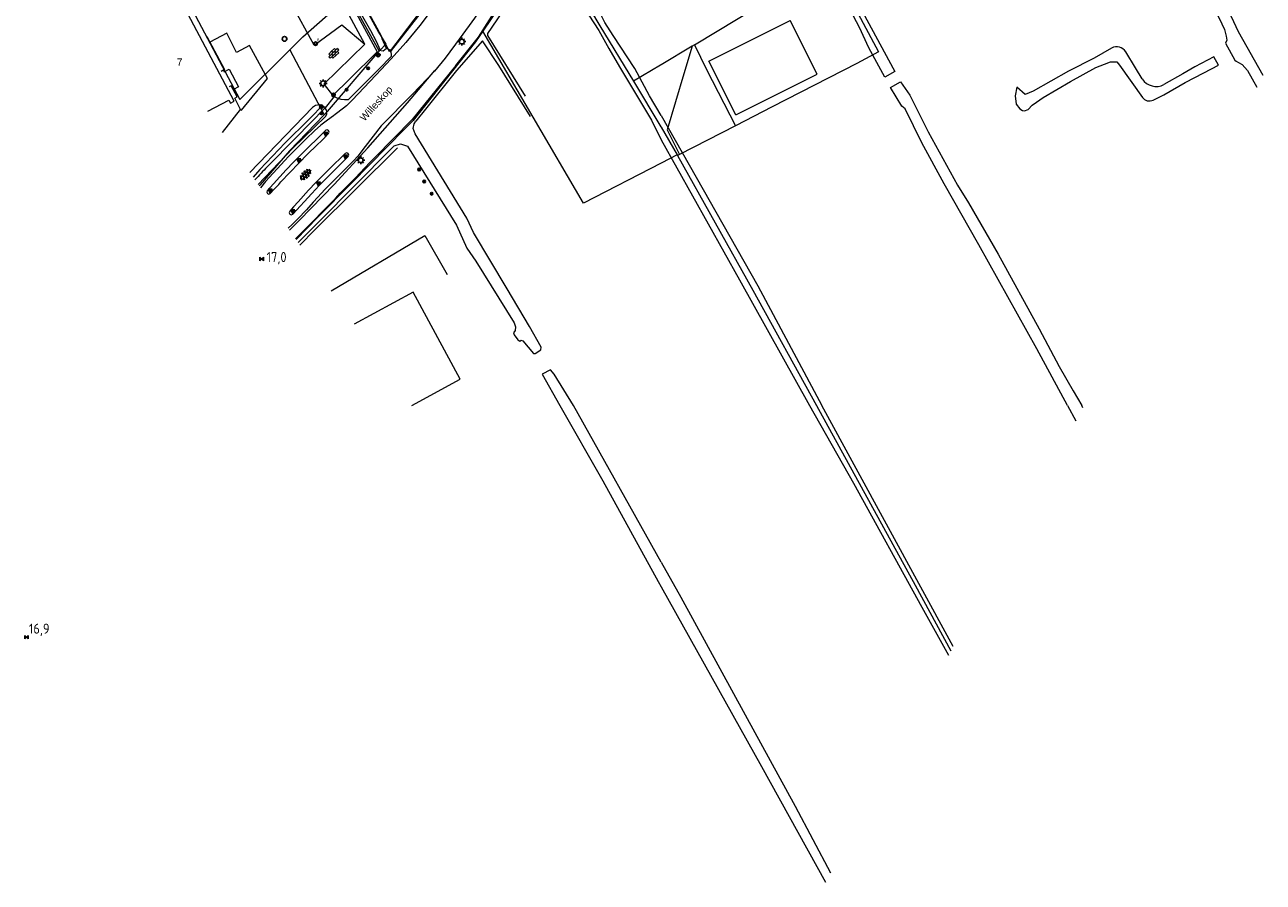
# Model space of a CAD drawing. Header units: metres. Extents: x 117922 to 130630, y 447724 to 454087.
# Tile 2 of 61: x 123841 to 124151, y 449381 to 449595. Entities that reach past the tile are written whole.
import ezdxf

# ---------------------------------------------------------------- set-up
doc = ezdxf.new("R2010")
doc.units = ezdxf.units.M
doc.layers.get('0').update_dxf_attribs({"color": 8})
for name, color, linetype, lineweight in [('B01', 8, 'Continuous', 0), ('B02', 8, 'Continuous', 0), ('G01', 8, 'Continuous', 0), ('G03', 8, 'Continuous', 0), ('T00', 8, 'Continuous', 0), ('T09', 8, 'Continuous', 0), ('T20', 8, 'Continuous', 0), ('V00', 8, 'Continuous', 0), ('W00', 8, 'Continuous', 0), ('Z02', 7, 'Continuous', 0), ('Z06', 7, 'Continuous', 0)]:
    doc.layers.add(name, color=color, linetype=linetype, lineweight=lineweight)
for name, color, linetype in [('SYM-GV1', 8, 'Continuous'), ('SYM-OV4', 8, 'Continuous'), ('TOPOT21', 8, 'Continuous'), ('TOPOT26', 8, 'Continuous'), ('TOPOT28', 8, 'Continuous'), ('TOPOT30', 1, 'Continuous'), ('TOPOT31', 8, 'Continuous'), ('TOPOT36', 8, 'Continuous'), ('TOPOT52', 8, 'Continuous'), ('TOPOT63', 8, 'Continuous'), ('TOPOT85', 8, 'Continuous')]:
    doc.layers.add(name, color=color, linetype=linetype)
doc.styles.add('ISO', font='ISO')
doc.styles.add('Z02', font='arial.ttf', dxfattribs={"height": 1.8})
doc.styles.add('Z06', font='arial.ttf', dxfattribs={"height": 1.8})

# ---------------------------------------------------------------- blocks, each defined once
blk = doc.blocks.new('paal')
at = {"color": 0}
for radius in [0.45, 0.2]:
    blk.add_circle((0, 0), radius, dxfattribs=at)
blk = doc.blocks.new('lichtmast')
at = {"color": 0}
for p, q in [((-0.6, 0), (-1, 0)), ((-0.71, 0.71), (-0.42, 0.42)), ((0, 0.6), (0, 1)), ((0.42, 0.42), (0.71, 0.71)), ((0.6, 0), (1, 0)), ((-0.42, -0.42), (-0.71, -0.71)), ((0, -0.6), (0, -1)), ((0.42, -0.42), (0.71, -0.71))]:
    blk.add_line(p, q, dxfattribs=at)
blk.add_circle((0, 0), 0.6, dxfattribs=at)
blk = doc.blocks.new('boom')
at = {"color": 0}
for radius in [0.315, 0.225, 0.135]:
    blk.add_circle((0, 0), radius, dxfattribs=at)
blk = doc.blocks.new('verkeersbord')
at = {"color": 0}
for p, q in [((0.5, 0.32), (-0.5, 0.32)), ((-0.5, 0.32), (0, -0.6)), ((0, -0.6), (0.5, 0.32))]:
    blk.add_line(p, q, dxfattribs=at)
blk = doc.blocks.new('verklikker')
at = {"color": 0}
blk.add_circle((0, 0), 0.45, dxfattribs=at)
at = {"color": 0, "style": 'ISO'}
blk.add_attdef('VERKLIKKER', (0.7, 0), '', height=0.9, dxfattribs=at)
blk = doc.blocks.new('grensmarkering')
at = {"color": 0}
blk.add_line((-0.67, 0), (0.67, 0), dxfattribs=at)
blk.add_circle((0, 0), 0.45, dxfattribs=at)
blk = doc.blocks.new('inspectieput')
at = {"color": 0}
blk.add_circle((0, 0), 0.6, dxfattribs=at)
at = {"color": 0, "linetype": 'Continuous', "style": 'ISO'}
blk.add_attdef('I', (0, -0.39), '', height=0.8, dxfattribs=at)
blk = doc.blocks.new('asfalt6')
at = {"color": 0, "linetype": 'ByBlock', "lineweight": -2}
for p, q in [((-0.93, 0.18), (0.7, 1.13)), ((-0.89, -0.52), (0.89, 0.52)), ((-0.89, 0.52), (0.89, -0.52)), ((-0.76, 1.01), (0.3, 1.62)), ((-0.7, 1.13), (0.93, 0.18)), ((-0.3, 1.62), (0.76, 1.01)), ((-0.93, -0.18), (0.7, -1.13)), ((-0.76, -1.01), (0.3, -1.62)), ((-0.7, -1.13), (0.93, -0.18)), ((-0.3, -1.62), (0.76, -1.01))]:
    blk.add_line(p, q, dxfattribs=at)
blk = doc.blocks.new('klinkers6')
at = {"color": 0, "linetype": 'ByBlock', "lineweight": -2}
for p, q in [((-0.25, 1), (-0.75, 1)), ((-0.75, 1), (-0.75, 0)), ((-0.25, 0), (-0.75, 0)), ((-0.75, 0), (-0.75, -1)), ((0.25, 1.5), (-0.25, 1.5)), ((-0.25, 1.5), (-0.25, 0.5)), ((0.25, 0.5), (-0.25, 0.5)), ((-0.25, 0.5), (-0.25, -0.5)), ((0.25, 0.5), (0.25, 1.5)), ((0.75, 1), (0.25, 1)), ((0.25, -0.5), (0.25, 0.5)), ((0.75, 0), (0.75, 1)), ((-0.75, -1), (-0.25, -1)), ((-0.25, -0.5), (-0.25, 0)), ((0.25, -0.5), (-0.25, -0.5)), ((-0.25, -0.5), (-0.25, -1.5)), ((-0.25, -1.5), (0.25, -1.5)), ((0.75, 0), (0.25, 0)), ((0.25, 0), (0.25, -0.5)), ((0.25, -1.5), (0.25, -0.5)), ((0.25, -1), (0.75, -1)), ((0.75, -1), (0.75, 0))]:
    blk.add_line(p, q, dxfattribs=at)
blk = doc.blocks.new('verkeersbord-pl')
at = {"color": 0, "linetype": 'Continuous'}
blk.add_circle((0, 0), 0.03, dxfattribs=at)
blk = doc.blocks.new('kilometerpaal')
at = {"color": 0}
for p, q in [((-0.44, 0.44), (0.44, -0.44)), ((-0.44, -0.44), (-0.44, 0.44)), ((0.44, 0.44), (-0.44, -0.44)), ((0.44, -0.44), (0.44, 0.44))]:
    blk.add_line(p, q, dxfattribs=at)
at = {"color": 0, "style": 'ISO'}
blk.add_attdef('KILOMETERPAAL', (0.59, 0.87), '', height=2.5, dxfattribs=at)

msp = doc.modelspace()

# ---------------------------------------------------------------- linework, layer by layer
at = {"layer": 'B01', "flags": 128}
for points in [[(123886.41, 449573.7), (123891.63, 449576.47), (123892.06, 449575.68), (123893.02, 449576.17), (123866.99, 449625.25)], [(124011.97, 449586.21), (124032.37, 449596.41)], [(124039.08, 449583), (124032.37, 449596.41)], [(124018.69, 449572.79), (124011.97, 449586.21)], [(124018.69, 449572.79), (124039.08, 449583)]]:
    msp.add_lwpolyline(points, dxfattribs=at)
at = {"layer": 'B02', "flags": 128}
msp.add_lwpolyline([(123937.55, 449500), (123949.66, 449506.56), (123937.87, 449528.34), (123923.04, 449520.31)], dxfattribs=at)
at = {"layer": 'G01', "flags": 128}
for points in [[(123940.95, 449600.44), (123933.72, 449615.09), (123930.53, 449621.36), (123918.19, 449614.01), (123921.36, 449607.99), (123922.1, 449606.53), (123929.17, 449593.5), (123930.96, 449590.5)], [(123971.1, 449618.23), (123970.48, 449619.01), (123966.94, 449612.96), (123965.35, 449608.92), (123961.37, 449602.82), (123955.27, 449593.75)], [(123971.1, 449618.23), (123976.05, 449609.61), (123984.63, 449595.08), (123993.1, 449581.21)], [(123874.47, 449614.35), (123894.39, 449576.58), (123906.92, 449589.05)], [(124042.59, 449610.83), (124046.76, 449603.03), (124054.48, 449588.58), (124049.03, 449585.65), (124027.86, 449574.81), (124018.65, 449569.99)], [(123906.92, 449589.05), (123910.18, 449592.29), (123922.1, 449602.84)], [(123922.1, 449602.84), (123923.79, 449599.75), (123927.18, 449593.88), (123928.55, 449591.21), (123929.58, 449588.99)], [(124008.34, 449590.29), (124024.55, 449600.06)], [(123955.27, 449593.75), (123953.48, 449591.09), (123945.81, 449581.38), (123937.85, 449571.38), (123935.77, 449569.24), (123922.48, 449555.72), (123913.86, 449547.07), (123908.5, 449541.51)], [(123980.52, 449550.61), (123955.27, 449593.75)], [(124007.76, 449589.95), (124000, 449585.34)], [(124007.76, 449589.95), (124005.7, 449583.07), (124001.49, 449568.99), (124004.62, 449562.83)], [(124008.34, 449590.29), (124007.76, 449589.95)], [(124008.34, 449590.29), (124011.36, 449584.14), (124018.65, 449569.99)], [(123906.92, 449589.05), (123915.51, 449572.78)], [(124000, 449585.34), (123999.85, 449585.25), (123993.1, 449581.21)], [(123993.1, 449581.21), (123999.94, 449569.78)], [(123999.94, 449569.78), (124000, 449569.67)], [(124000, 449569.67), (124003.99, 449562.77)], [(124018.65, 449569.99), (124004.62, 449562.83)], [(124003.99, 449562.77), (124000, 449560.7)], [(124003.99, 449562.77), (124004.1, 449562.57)], [(124004.62, 449562.83), (124004.1, 449562.57)], [(124004.1, 449562.57), (124022.97, 449528.83), (124038.93, 449500)], [(124000, 449560.7), (123980.52, 449550.61)], [(124038.93, 449500), (124038.96, 449499.95), (124063.64, 449454.99), (124072.63, 449438.51)]]:
    msp.add_lwpolyline(points, dxfattribs=at)
at = {"layer": 'G03', "flags": 128}
for points in [[(123940.95, 449600.44), (123931.95, 449588.57), (123930.96, 449590.5)], [(123930.96, 449590.5), (123929.58, 449588.99)], [(123929.58, 449588.99), (123928.77, 449588.11), (123916.31, 449573.6), (123915.51, 449572.78)], [(123915.51, 449572.78), (123906.86, 449563.76), (123899.44, 449555.2), (123899.25, 449554.99)]]:
    msp.add_lwpolyline(points, dxfattribs=at)
at = {"layer": 'T00', "flags": 128}
for points in [[(123912.28, 449619.12), (123928.83, 449588.53), (123921.89, 449581.7), (123917.73, 449577.62)], [(123941.95, 449601.18), (123932.32, 449588.89), (123931.13, 449589.41)], [(123914.83, 449574.82), (123912.54, 449572.48), (123910.5, 449570.46), (123906.95, 449566.95), (123905.74, 449565.75), (123899.42, 449559.05), (123897.74, 449557.19)], [(123909.47, 449540.1), (123913.24, 449543.95), (123933.91, 449564.55)]]:
    msp.add_lwpolyline(points, dxfattribs=at)
at = {"layer": 'T09', "flags": 128}
for points in [[(123925.71, 449590.5), (123913.66, 449612.92)], [(123906.88, 449543.87), (123909.39, 449546.36), (123918.01, 449555.35), (123926.46, 449564.51), (123936.42, 449575.78), (123943.3, 449583.88)]]:
    msp.add_lwpolyline(points, dxfattribs=at)
at = {"layer": 'T20', "flags": 128}
for points in [[(123918.04, 449577.35), (123918.85, 449576.98), (123919.7, 449576.73), (123920.67, 449576.6), (123921.65, 449576.62), (123929.23, 449584.25), (123932.39, 449587.46), (123932.32, 449588.89)], [(123899.02, 449555.33), (123907.66, 449564.43), (123915.89, 449572.35), (123916.18, 449572.96), (123916.22, 449573.63), (123916.08, 449574.11), (123915.81, 449574.53), (123908.43, 449567.02), (123901.25, 449559.77)]]:
    msp.add_lwpolyline(points, dxfattribs=at)
at = {"layer": 'T20'}
msp.add_arc((124119.27, 449353.04), 300.45, 136.5235, 137.373, dxfattribs=at)
at = {"layer": 'V00', "flags": 128}
for points in [[(123939.68, 449604.68), (123939.92, 449604.31), (123940.52, 449603.38), (123941.95, 449601.18), (123942.1, 449600.95), (123942.85, 449599.54), (123939.49, 449595.17), (123935.99, 449590.93), (123932.3, 449586.77), (123928.47, 449582.75), (123922.54, 449576.44), (123921.14, 449575.05), (123920.38, 449574.41), (123918.34, 449572.84), (123917.91, 449572.52), (123916.37, 449571.44), (123915.36, 449570.72), (123914.73, 449570.2), (123913.15, 449568.78), (123911.03, 449566.75), (123906.6, 449562.32), (123905.68, 449561.36), (123900.82, 449556.07), (123899.57, 449554.53)], [(123959.3, 449606.72), (123955.45, 449600.32), (123953.23, 449597.02), (123949.62, 449592.08), (123945.86, 449587), (123943.16, 449583.72), (123937.66, 449577.96), (123929.81, 449570.02), (123925.84, 449564.81), (123924.01, 449562.44), (123922.97, 449561.3), (123920.67, 449559.04), (123919.86, 449558.24), (123917.42, 449555.78), (123916.89, 449555.24), (123915.74, 449554.05), (123913.95, 449552.14), (123912.82, 449550.9), (123911.09, 449548.99), (123908.98, 449546.73), (123908.04, 449545.77), (123907.52, 449545.29), (123906.51, 449544.41)], [(123913.05, 449590.2), (123907.41, 449600.39)], [(123886.15, 449592.43), (123890.57, 449584.14)], [(123891.13, 449593.25), (123886.92, 449590.95)], [(123893.59, 449588.36), (123891.13, 449593.25)], [(123913.05, 449590.2), (123920.01, 449595.28), (123925.71, 449590.5), (123915.42, 449580.42), (123917.73, 449577.62), (123918.04, 449577.35), (123915.81, 449574.53), (123915.22, 449574.95), (123915.04, 449575.03), (123914.41, 449575.27), (123913.4, 449575.13), (123912.59, 449574.62), (123896.94, 449558.36)], [(123896.81, 449590.15), (123893.59, 449588.36)], [(123901.35, 449581.85), (123896.81, 449590.15)], [(123890.57, 449584.14), (123889.72, 449583.59)], [(123890.29, 449583.96), (123890.49, 449583.56)], [(123890.49, 449583.56), (123891.74, 449584.2)], [(123891.74, 449584.2), (123894.04, 449579.79)], [(123892.24, 449580.07), (123891.71, 449579.75)], [(123893.78, 449577.27), (123892.24, 449580.07)], [(123894.04, 449579.79), (123892.79, 449579.16)], [(123894.84, 449573.92), (123901.35, 449581.85)], [(123893.18, 449576.95), (123893.78, 449577.27)], [(123894.58, 449574.1), (123893.18, 449576.95)], [(123890.07, 449568.37), (123894.58, 449574.1)], [(123894.58, 449574.1), (123894.84, 449573.92)], [(123914.93, 449566.37), (123916.65, 449568.09), (123916.8, 449568.46), (123916.65, 449568.83), (123916.3, 449568.99), (123915.99, 449568.9), (123913.76, 449566.76), (123911.77, 449564.84), (123909.8, 449562.88), (123907.88, 449560.93), (123905.99, 449558.96), (123901.28, 449553.76), (123901.16, 449553.39), (123901.33, 449553.04), (123901.7, 449552.92), (123902.05, 449553.1), (123903.01, 449554.14)], [(123903.01, 449554.14), (123904.17, 449555.34), (123904.72, 449555.97), (123906.93, 449558.33), (123909.17, 449560.66), (123911.4, 449562.94), (123913.67, 449565.18), (123914.93, 449566.37)], [(123907.89, 449549.71), (123906.92, 449548.62), (123906.78, 449548.26), (123906.93, 449547.9), (123907.31, 449547.74), (123907.68, 449547.89), (123912.42, 449553.05), (123914.32, 449555.08), (123916.26, 449557.08), (123918.18, 449559.02), (123920.13, 449560.93), (123921.59, 449562.34), (123921.73, 449562.71), (123921.58, 449563.07), (123921.2, 449563.22), (123920.83, 449563.06), (123919.46, 449561.75)], [(123919.46, 449561.75), (123918.23, 449560.57), (123917.4, 449559.76), (123915.43, 449557.82), (123913.49, 449555.85), (123911.58, 449553.87), (123909.02, 449550.99), (123907.89, 449549.71)], [(123917.3, 449528.68), (123940.76, 449542.53)], [(123940.76, 449542.53), (123946.41, 449532.74)]]:
    msp.add_lwpolyline(points, dxfattribs=at)
at = {"layer": 'W00', "flags": 128}
for points in [[(124070.15, 449727.97), (124071.29, 449725.46), (124075.36, 449716.57), (124080.76, 449706.65), (124086.71, 449696.39), (124093.29, 449684.36), (124102.21, 449667.65), (124109.3, 449654.22), (124114.91, 449643.66), (124120.8, 449632.36), (124123.5, 449627.86), (124132.6, 449610.75), (124138.54, 449599.63), (124140.5, 449595.55), (124141.18, 449594.15), (124141.57, 449592.48), (124141.74, 449591.52), (124141.44, 449590.74), (124143.76, 449586.43), (124144.14, 449586.18), (124144.71, 449585.86), (124145.65, 449585.37), (124146.91, 449583.88), (124149.28, 449579.69)], [(124014.43, 449663.3), (124027.28, 449640.4), (124041.73, 449614.47), (124041.74, 449612.77), (124042.96, 449612.3), (124046.1, 449606.7), (124058.57, 449583.65), (124056.04, 449582.24), (124052.05, 449589.53), (124049.72, 449594.65), (124038.66, 449615.57), (124037.97, 449617.59), (124032.02, 449627.92), (124020.73, 449647.52), (124012.88, 449661)], [(123911.41, 449622.53), (123912.95, 449619.06), (123920.27, 449605.14), (123921.13, 449603.58), (123923.09, 449600.02), (123926.32, 449594.15), (123928.37, 449590.43)], [(124000, 449572.61), (123997.1, 449577.55), (123993.42, 449584.42), (123988, 449592.67), (123985.85, 449595.92), (123984.81, 449598.09), (123980.74, 449605.09)], [(123931.13, 449589.41), (123930.04, 449591.82), (123929.94, 449592.48), (123928.86, 449594.47), (123924.08, 449603.26)], [(123948.57, 449585.16), (123954.2, 449592.25), (123961.51, 449603.72), (123963.04, 449604.14)], [(123965.99, 449577.42), (123956.6, 449592.67), (123956.59, 449593.17), (123963.75, 449603.75)], [(123979.51, 449601.33), (123984.34, 449593.93), (123986.91, 449589.39), (123989.6, 449584.77), (123997.54, 449571.44), (124000, 449566.49)], [(124150.89, 449582.65), (124144.73, 449593.55), (124141.7, 449600.03)], [(123928.37, 449590.43), (123929.23, 449588.87)], [(123931.13, 449589.41), (123930.3, 449588.76)], [(123967.22, 449572.37), (123959.3, 449585.16), (123955.25, 449591.29), (123948.69, 449583.92), (123940.94, 449574.19), (123938.5, 449571.17)], [(124112.89, 449589.49), (124108.52, 449586.99), (124102.05, 449583.72), (124093.26, 449578.68), (124091.25, 449577.83), (124089.12, 449579.7), (124088.69, 449577.52), (124088.98, 449575.44), (124089.91, 449574.27), (124090.53, 449573.89), (124091.09, 449573.77), (124091.97, 449574.14), (124093, 449575.22), (124094.1, 449575.99), (124095.75, 449577.09), (124102.57, 449581.11), (124108.91, 449584.61), (124111.08, 449585.47), (124112.64, 449586.03), (124114.2, 449586.08), (124114.84, 449585.24), (124120.62, 449577.14)], [(123930.3, 449588.76), (123929.23, 449588.87)], [(124120.59, 449581.76), (124118.84, 449584.51), (124116.43, 449588.57)], [(124123.3, 449576.46), (124125.97, 449577.75), (124131.36, 449580.86), (124136.04, 449583.26), (124139.65, 449585.23), (124138.5, 449587.29), (124133.76, 449584.8), (124130.75, 449583.03), (124126, 449580.39)], [(123948.57, 449585.16), (123937.6, 449571.59), (123928.21, 449562.08)], [(124101.84, 449500), (124094.15, 449514.12), (124079.64, 449540.23), (124070.93, 449555.49), (124065.34, 449565.73), (124061.12, 449574.26), (124060.36, 449574.97), (124057.47, 449579.65), (124059.99, 449581.06), (124062.34, 449577.7), (124066.89, 449568.55), (124074.25, 449555.15), (124076.99, 449550.75), (124084.49, 449537.84), (124094.74, 449519.21), (124099.71, 449509.71), (124103.26, 449503.62), (124105.39, 449500)], [(123938.34, 449568), (123937.86, 449569.32), (123938.09, 449570.55), (123938.5, 449571.17)], [(124000, 449572.61), (124024.22, 449529.97), (124040.3, 449500)], [(123951.34, 449546.93), (123938.34, 449568)], [(123933.1, 449565.04), (123934.65, 449565.5), (123936.4, 449564.94), (123948.69, 449545.12)], [(124000, 449566.49), (124019.61, 449531.41), (124037.21, 449500)], [(123948.69, 449545.12), (123951.3, 449539.39), (123953.54, 449536.14), (123963.18, 449520.64), (123963.51, 449519.64), (123963.42, 449518.73), (123963, 449518.15), (123963.17, 449517.65), (123964.08, 449516.4), (123964.54, 449516.06), (123964.91, 449516.31), (123965.37, 449516.19), (123967.98, 449512.98), (123968.39, 449512.98), (123969.81, 449513.93), (123969.9, 449514.55), (123967, 449519.76), (123961.37, 449529.17), (123952.98, 449543.33), (123951.34, 449546.93)], [(123978.04, 449500), (123973.15, 449507.83), (123972.25, 449508.92), (123970.21, 449507.79)], [(123970.21, 449507.79), (123974.64, 449500)], [(123974.64, 449500), (123985.4, 449481.11), (123999.24, 449455.9), (124000, 449454.55)], [(124000, 449460.69), (123978.04, 449500)], [(124037.21, 449500), (124048.22, 449480.49), (124065.33, 449449.41), (124072.04, 449437.43)], [(124073.21, 449439.6), (124040.3, 449500)], [(124040.3, 449500), (124040.3, 449500)], [(124101.84, 449500), (124103.92, 449496.15)], [(124105.7, 449499.42), (124105.39, 449500)], [(124000, 449460.69), (124004.92, 449451.95), (124021.09, 449422.46), (124033.61, 449399.58), (124042.45, 449382.94)], [(124000, 449454.55), (124025.13, 449409.5), (124041.15, 449380.55)]]:
    msp.add_lwpolyline(points, dxfattribs=at)
at = {"layer": 'W00'}
for centre, radius, start, end in [((124114.19, 449587.23), 2.61, 30.822, 119.7372), ((124124.02, 449583.95), 4.07, 212.445, 299.0994), ((124122.36, 449578.39), 2.14, 215.6127, 295.9325), ((122289.48, 451175.63), 2301.19, 314.73023, 315.58159), ((122814.66, 450625.08), 1539.47, 315.27188, 316.33083)]:
    msp.add_arc(centre, radius, start, end, dxfattribs=at)

# ---------------------------------------------------------------- block references
at = {"layer": 'SYM-GV1', "rotation": 315.3763202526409}
msp.add_blockref('asfalt6', (123910.9, 449557.8), dxfattribs=at)
at = {"layer": 'SYM-OV4', "rotation": 314.4075313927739}
msp.add_blockref('klinkers6', (123917.94, 449588.17), dxfattribs=at)
at = {"layer": 'TOPOT21'}
for p in [(123950.04, 449591.12), (123915.28, 449580.66), (123924.7, 449561.4)]:
    msp.add_blockref('lichtmast', p, dxfattribs=at)
at = {"layer": 'TOPOT26', "lineweight": 0}
for p in [(123926.56, 449584.43), (123921.16, 449579.09), (123914.84, 449573.14)]:
    msp.add_blockref('boom', p, dxfattribs=at)
at = {"layer": 'TOPOT26'}
for p in [(123939.36, 449559.07), (123940.62, 449556.09), (123942.49, 449553.01)]:
    msp.add_blockref('boom', p, dxfattribs=at)
at = {"layer": 'TOPOT28'}
ref = msp.add_blockref('inspectieput', (123905.62, 449591.8), dxfattribs=at)
ref.add_attrib('I', 'i', (123905.62, 449591.4), dxfattribs={"color": 0, "height": 0.8, "style": 'ISO'})
at = {"layer": 'TOPOT30'}
ref = msp.add_blockref('kilometerpaal', (123899.87, 449536.66), dxfattribs=at)
ref.add_attrib('KILOMETERPAAL', '17,0', (123901.11, 449535.9), dxfattribs={"color": 0, "height": 2.5, "style": 'ISO'})
ref = msp.add_blockref('kilometerpaal', (123840.95, 449441.95), dxfattribs=at)
ref.add_attrib('KILOMETERPAAL', '16,9', (123841.54, 449442.82), dxfattribs={"color": 0, "height": 2.5, "style": 'ISO'})
at = {"layer": 'TOPOT31'}
ref = msp.add_blockref('verklikker', (123913.41, 449590.61), dxfattribs=at)
ref.add_attrib('VERKLIKKER', 'v', (123913.64, 449591.28), dxfattribs={"color": 0, "height": 0.9, "style": 'ISO'})
at = {"layer": 'TOPOT36'}
msp.add_blockref('grensmarkering', (123929.07, 449587.77), dxfattribs=at)
at = {"layer": 'TOPOT52'}
for p in [(123917.88, 449577.76), (123914.83, 449574.82)]:
    msp.add_blockref('paal', p, dxfattribs=at)
at = {"layer": 'TOPOT63'}
for p in [(123915.94, 449568.07), (123909.16, 449561.41), (123920.89, 449562.37), (123914.1, 449555.6), (123902.03, 449553.82), (123907.67, 449548.64)]:
    msp.add_blockref('verkeersbord-pl', p, dxfattribs=at)
at = {"layer": 'TOPOT85'}
for p in [(123915.94, 449568.07), (123909.16, 449561.41), (123920.89, 449562.37), (123914.1, 449555.6), (123902.03, 449553.82), (123907.67, 449548.64)]:
    msp.add_blockref('verkeersbord', p, dxfattribs=at)

# ---------------------------------------------------------------- texts
at = {"layer": 'Z02', "linetype": 'Continuous', "insert": (123878.62, 449585.09), "char_height": 1.8, "attachment_point": 7, "line_spacing_factor": 0.8, "style": 'Z02'}
msp.add_mtext('{\\C256;7}', dxfattribs=at)
at = {"layer": 'Z06', "linetype": 'Continuous', "insert": (123926.03, 449570.66), "char_height": 1.8, "attachment_point": 7, "rotation": 47.8381, "line_spacing_factor": 0.8, "style": 'Z06'}
msp.add_mtext('{\\C256;Willeskop}', dxfattribs=at)

doc.saveas('drawing.dxf')
